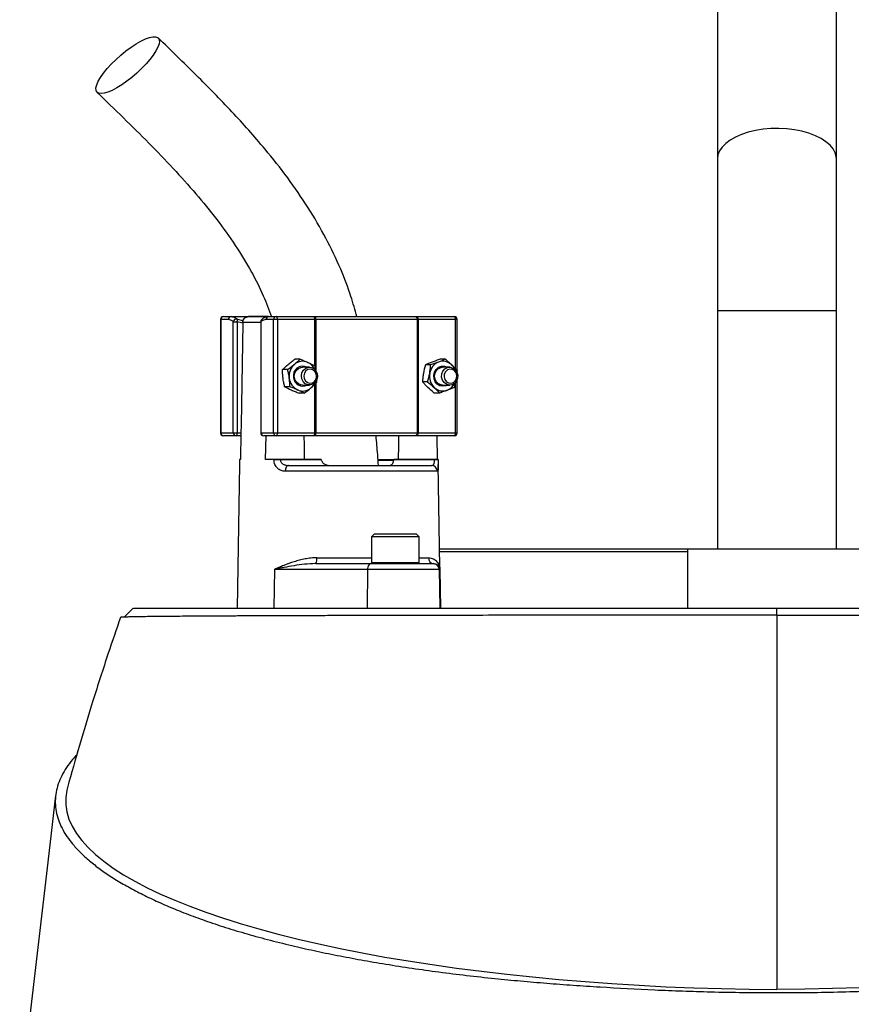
# Model space of a CAD drawing. Header units: millimetres. Extents: x 2379 to 4557, y 1046 to 5834.
# Tile 6 of 8: x 3128 to 3687, y 4688 to 5350. Entities that reach past the tile are written whole.
import ezdxf

# ---------------------------------------------------------------- set-up
doc = ezdxf.new("R2010")
doc.units = ezdxf.units.MM
doc.header["$LTSCALE"] = 2

msp = doc.modelspace()

# ---------------------------------------------------------------- linework, layer by layer
at = {"color": 7, "linetype": 'Continuous', "lineweight": 25}
for p, q in [((3596.93, 5696.14), (3596.93, 5256.14)), ((3676.93, 5256.14), (3676.93, 5696.14)), ((3596.93, 5256.14), (3596.93, 5154.1)), ((3676.93, 5154.1), (3676.93, 5256.14)), ((3264.91, 5150.1), (3270.03, 5150.1)), ((3270.03, 5150.1), (3295.3, 5150.1)), ((3294.88, 5150.1), (3281.73, 5150.1)), ((3295.3, 5150.1), (3300.41, 5150.1)), ((3300.41, 5150.1), (3325.51, 5150.1)), ((3325.51, 5150.1), (3326.7, 5150.1)), ((3326.7, 5150.1), (3393.93, 5150.1)), ((3393.93, 5150.1), (3394.96, 5150.1)), ((3394.96, 5150.1), (3420.05, 5150.1)), ((3596.93, 5154.1), (3596.93, 4994.1)), ((3676.93, 4994.1), (3676.93, 5154.1)), ((3262.91, 5148.1), (3262.91, 5072.1)), ((3263.1, 5148.1), (3263.1, 5072.1)), ((3268.22, 5148.1), (3263.1, 5148.1)), ((3271.55, 5072.1), (3271.55, 5146.7)), ((3271.55, 5146.7), (3274.21, 5146.7)), ((3274.21, 5146.7), (3274.21, 5072.1)), ((3277.91, 5146.17), (3277.9, 5145.76)), ((3289.96, 5146.7), (3289.96, 5072.1)), ((3290.15, 5146.7), (3290.15, 5072.1)), ((3298.6, 5148.1), (3293.49, 5148.1)), ((3301.26, 5148.1), (3298.6, 5148.1)), ((3298.6, 5072.1), (3298.6, 5148.1)), ((3301.26, 5148.1), (3301.26, 5072.1)), ((3326.35, 5148.1), (3301.26, 5148.1)), ((3326.95, 5148.1), (3326.35, 5148.1)), ((3395.29, 5148.1), (3326.95, 5148.1)), ((3395.29, 5072.1), (3395.29, 5148.1)), ((3395.8, 5148.1), (3395.29, 5148.1)), ((3395.8, 5148.1), (3395.8, 5072.1)), ((3420.89, 5148.1), (3395.8, 5148.1)), ((3422.05, 5113.96), (3422.05, 5148.1)), ((3316.38, 5121.54), (3312.9, 5121.54)), ((3322.73, 5116.1), (3317.98, 5116.1)), ((3326.07, 5117.18), (3326.69, 5114.14)), ((3404.12, 5117.64), (3400.65, 5117.64)), ((3414, 5121.45), (3410.53, 5121.45)), ((3416.98, 5116.1), (3412.24, 5116.1)), ((3308.11, 5114.47), (3304.64, 5114.47)), ((3421.93, 5113.91), (3421.81, 5112.79)), ((3309.53, 5103.03), (3306.06, 5103.03)), ((3317.98, 5104.1), (3322.73, 5104.1)), ((3402.17, 5106.29), (3398.7, 5106.29)), ((3412.24, 5104.1), (3416.98, 5104.1)), ((3420.78, 5105.86), (3419.98, 5102.57)), ((3422.05, 5072.1), (3422.05, 5107.92)), ((3319.22, 5098.66), (3315.75, 5098.66)), ((3410.1, 5098.76), (3406.63, 5098.76)), ((3263.1, 5072.1), (3271.55, 5072.1)), ((3273.37, 5070.1), (3264.91, 5070.1)), ((3271.55, 5072.1), (3274.21, 5072.1)), ((3276.65, 5070.1), (3273.37, 5070.1)), ((3274.21, 5072.1), (3276.68, 5072.1)), ((3276.68, 5072.1), (3276.38, 5054.1)), ((3290.15, 5072.1), (3298.6, 5072.1)), ((3300.41, 5070.1), (3291.96, 5070.1)), ((3293.29, 5054.1), (3293.55, 5070.1)), ((3298.6, 5072.1), (3301.26, 5072.1)), ((3325.51, 5070.1), (3300.41, 5070.1)), ((3301.26, 5072.1), (3326.35, 5072.1)), ((3326.7, 5070.1), (3325.51, 5070.1)), ((3326.35, 5072.1), (3326.95, 5072.1)), ((3393.93, 5070.1), (3326.7, 5070.1)), ((3326.95, 5072.1), (3395.29, 5072.1)), ((3394.96, 5070.1), (3393.93, 5070.1)), ((3420.05, 5070.1), (3394.96, 5070.1)), ((3395.29, 5072.1), (3395.8, 5072.1)), ((3395.8, 5072.1), (3420.89, 5072.1)), ((3408.31, 5070.1), (3408.58, 5054.1)), ((3275.75, 5050.81), (3274.06, 4954.1)), ((3275.81, 5054.1), (3275.81, 5054.03)), ((3276.38, 5054.1), (3275.81, 5054.1)), ((3298.9, 5054.1), (3293.29, 5054.1)), ((3298.9, 5054.03), (3298.9, 5054.1)), ((3303.2, 5054.1), (3303.2, 5054.03)), ((3330.62, 5054.1), (3303.2, 5054.1)), ((3303.2, 5054.03), (3330.62, 5054.03)), ((3308.66, 5050.1), (3404.77, 5050.1)), ((3330.62, 5054.1), (3330.62, 5054.03)), ((3350.05, 5050.35), (3350.05, 5050.1)), ((3355.3, 5050.1), (3355.3, 5050.35)), ((3364.55, 5050.1), (3364.55, 5050.35)), ((3364.75, 5050.35), (3364.75, 5050.1)), ((3379.44, 5053.36), (3369.09, 5053.36)), ((3369.98, 5050.1), (3369.98, 5050.35)), ((3371.33, 5050.35), (3371.33, 5050.1)), ((3374.35, 5050.35), (3374.35, 5050.1)), ((3375.69, 5050.1), (3375.69, 5050.35)), ((3379.42, 5054.03), (3379.42, 5054.1)), ((3406.84, 5054.1), (3379.42, 5054.1)), ((3379.42, 5054.03), (3406.84, 5054.03)), ((3379.8, 5050.1), (3379.8, 5050.35)), ((3406.84, 5054.03), (3406.84, 5054.1)), ((3409.15, 5054.03), (3409.15, 5054.1)), ((3410.9, 4954.1), (3409.21, 5050.81)), ((3408.74, 5046.17), (3306.5, 5046.17)), ((3366.52, 5004.1), (3364.52, 5002.1)), ((3366.52, 5004.1), (3394.52, 5004.1)), ((3396.52, 5002.1), (3394.52, 5004.1)), ((3364.52, 5002.1), (3364.52, 4984.9)), ((3396.52, 5002.1), (3364.52, 5002.1)), ((3396.52, 4984.9), (3396.52, 5002.1)), ((3410.2, 4994.1), (3576.93, 4994.1)), ((3576.93, 4992.1), (3410.24, 4992.1)), ((3576.93, 4994.1), (3696.93, 4994.1)), ((3576.93, 4994.1), (3576.93, 4954.1)), ((3326.85, 4984.1), (3364.31, 4984.1)), ((3364.31, 4984.1), (3405.92, 4984.1)), ((3405.92, 4984.1), (3406.24, 4984.1)), ((3299.13, 4980.17), (3298.84, 4954.1)), ((3361.76, 4980.17), (3299.13, 4980.17)), ((3361.76, 4980.17), (3361.47, 4954.1)), ((3409.92, 4980.17), (3361.76, 4980.17)), ((3409.92, 4980.17), (3410.38, 4954.1)), ((3410.45, 4980.17), (3409.92, 4980.17)), ((3410.45, 4980.17), (3410.9, 4954.1)), ((3204.19, 4954.1), (3198.28, 4948.17)), ((3636.95, 4949.5), (3636.95, 4954.1)), ((3636.93, 4949.5), (3636.93, 4697.86)), ((3636.93, 4949.5), (3636.95, 4949.5))]:
    msp.add_line(p, q, dxfattribs=at)
at = {"color": 8, "linetype": 'Continuous', "lineweight": 25}
for p, q in [((3273.99, 5148.55), (3278.15, 5147.33)), ((3676.93, 5154.1), (3596.93, 5154.1)), ((3263.1, 5148.1), (3262.91, 5148.1)), ((3289.96, 5146.17), (3277.91, 5146.17)), ((3289.96, 5146.7), (3290.15, 5146.7)), ((3326.35, 5117.22), (3326.35, 5148.1)), ((3326.95, 5148.1), (3326.95, 5113.89)), ((3420.89, 5115.01), (3420.89, 5148.1)), ((3422.05, 5148.1), (3420.89, 5148.1)), ((3326.35, 5072.1), (3326.35, 5104.66)), ((3326.95, 5105.23), (3326.95, 5072.1)), ((3420.89, 5072.1), (3420.89, 5105.93)), ((3262.91, 5072.1), (3263.1, 5072.1)), ((3289.96, 5072.1), (3290.15, 5072.1)), ((3420.89, 5072.1), (3422.05, 5072.1)), ((3369.06, 5054.03), (3379.32, 5054.03)), ((3327.72, 4988.03), (3364.52, 4988.03)), ((3364.52, 4984.9), (3396.52, 4984.9)), ((3396.52, 4988.03), (3402.69, 4988.03))]:
    msp.add_line(p, q, dxfattribs=at)
at = {"color": 7, "linetype": 'Continuous', "lineweight": 25, "flags": 128}
for points in [[(3182.64, 5299.99), (3181.01, 5300.24), (3179.88, 5300.98), (3179.29, 5302.18), (3179.25, 5303.83), (3179.76, 5305.87), (3180.81, 5308.26), (3182.37, 5310.93), (3184.4, 5313.81), (3186.84, 5316.82), (3189.65, 5319.9), (3192.73, 5322.96), (3196.02, 5325.92), (3199.42, 5328.7), (3202.85, 5331.24), (3206.23, 5333.46), (3209.45, 5335.31), (3212.45, 5336.74), (3215.13, 5337.71), (3217.44, 5338.21), (3219.31, 5338.21), (3220.7, 5337.71), (3221.56, 5336.74), (3221.88, 5335.31), (3221.64, 5333.46), (3220.86, 5331.24), (3219.55, 5328.7), (3217.75, 5325.92), (3215.51, 5322.96), (3212.87, 5319.9), (3209.92, 5316.82), (3206.72, 5313.81), (3203.37, 5310.93), (3199.94, 5308.26), (3196.52, 5305.87), (3193.21, 5303.83), (3190.09, 5302.18), (3187.24, 5300.98), (3184.74, 5300.24), (3182.64, 5299.99)], [(3301.26, 5148.1), (3301.24, 5148.49), (3301.2, 5148.87), (3301.12, 5149.21), (3301.01, 5149.52), (3300.88, 5149.77), (3300.74, 5149.95), (3300.58, 5150.07), (3300.41, 5150.1)], [(3326.35, 5148.1), (3326.34, 5148.49), (3326.29, 5148.87), (3326.21, 5149.21), (3326.1, 5149.52), (3325.98, 5149.77), (3325.83, 5149.95), (3325.67, 5150.07), (3325.51, 5150.1)], [(3395.8, 5148.1), (3395.78, 5148.49), (3395.74, 5148.87), (3395.66, 5149.21), (3395.55, 5149.52), (3395.43, 5149.77), (3395.28, 5149.95), (3395.12, 5150.07), (3394.96, 5150.1)], [(3420.89, 5148.1), (3420.88, 5148.49), (3420.83, 5148.87), (3420.75, 5149.21), (3420.65, 5149.52), (3420.52, 5149.77), (3420.37, 5149.95), (3420.21, 5150.07), (3420.05, 5150.1)], [(3277.9, 5145.76), (3276.77, 5077.34), (3276.68, 5072.1)], [(3317.98, 5104.1), (3317.04, 5104.19), (3315.26, 5104.91), (3313.82, 5106.25), (3312.87, 5108.05), (3312.54, 5110.1), (3312.87, 5112.16), (3313.82, 5113.96), (3315.26, 5115.3), (3317.04, 5116.01), (3317.98, 5116.1)], [(3317.29, 5110.34), (3317.7, 5112.38), (3318.7, 5114.14), (3320.2, 5115.41), (3322, 5116.05), (3323.88, 5115.97), (3325.63, 5115.18), (3327.03, 5113.78), (3327.91, 5111.93), (3328.16, 5109.87), (3327.76, 5107.83), (3326.75, 5106.07), (3325.26, 5104.79), (3323.46, 5104.16), (3321.57, 5104.24), (3319.82, 5105.03), (3318.43, 5106.43), (3317.55, 5108.28), (3317.29, 5110.34)], [(3415.32, 5104.1), (3414.46, 5103.69), (3412.47, 5103.31), (3410.46, 5103.67), (3408.68, 5104.72), (3407.3, 5106.36), (3406.47, 5108.4), (3406.29, 5110.63), (3406.78, 5112.8), (3407.88, 5114.68), (3409.47, 5116.06), (3411.38, 5116.8), (3413.41, 5116.81), (3415.32, 5116.1)], [(3412.24, 5104.1), (3411.29, 5104.19), (3409.52, 5104.91), (3408.07, 5106.25), (3407.13, 5108.05), (3406.8, 5110.1), (3407.13, 5112.16), (3408.07, 5113.96), (3409.52, 5115.3), (3411.29, 5116.01), (3412.24, 5116.1)], [(3411.57, 5109.49), (3411.71, 5111.57), (3412.48, 5113.47), (3413.8, 5114.97), (3415.5, 5115.88), (3417.38, 5116.09), (3419.21, 5115.58), (3420.77, 5114.41), (3421.88, 5112.72), (3422.39, 5110.72), (3422.26, 5108.64), (3421.48, 5106.74), (3420.17, 5105.24), (3418.47, 5104.33), (3416.59, 5104.12), (3414.76, 5104.63), (3413.2, 5105.8), (3412.09, 5107.49), (3411.57, 5109.49)], [(3318.92, 5110.29), (3319.19, 5108.45), (3320.07, 5106.86), (3321.43, 5105.77), (3323.07, 5105.33), (3324.74, 5105.62), (3326.18, 5106.6), (3327.17, 5108.1), (3327.57, 5109.91), (3327.3, 5111.75), (3326.42, 5113.34), (3325.06, 5114.44), (3323.42, 5114.87), (3321.75, 5114.58), (3320.31, 5113.61), (3319.32, 5112.1), (3318.92, 5110.29)], [(3413.2, 5109.62), (3413.7, 5107.84), (3414.77, 5106.4), (3416.26, 5105.53), (3417.94, 5105.36), (3419.56, 5105.9), (3420.86, 5107.09), (3421.65, 5108.74), (3421.81, 5110.59), (3421.31, 5112.37), (3420.23, 5113.8), (3418.74, 5114.68), (3417.06, 5114.85), (3415.45, 5114.3), (3414.15, 5113.12), (3413.36, 5111.47), (3413.2, 5109.62)], [(3273.37, 5070.1), (3273.53, 5070.14), (3273.69, 5070.26), (3273.84, 5070.44), (3273.96, 5070.69), (3274.07, 5070.99), (3274.15, 5071.34), (3274.2, 5071.71), (3274.21, 5072.1)], [(3300.41, 5070.1), (3300.58, 5070.14), (3300.74, 5070.26), (3300.88, 5070.44), (3301.01, 5070.69), (3301.12, 5070.99), (3301.2, 5071.34), (3301.24, 5071.71), (3301.26, 5072.1)], [(3319.47, 5054.1), (3319.29, 5063.63), (3319.17, 5070.1)], [(3325.51, 5070.1), (3325.67, 5070.14), (3325.83, 5070.26), (3325.98, 5070.44), (3326.1, 5070.69), (3326.21, 5070.99), (3326.29, 5071.34), (3326.34, 5071.71), (3326.35, 5072.1)], [(3382.69, 5070.1), (3382.58, 5063.63), (3382.4, 5054.1)], [(3394.96, 5070.1), (3395.12, 5070.14), (3395.28, 5070.26), (3395.43, 5070.44), (3395.55, 5070.69), (3395.66, 5070.99), (3395.74, 5071.34), (3395.78, 5071.71), (3395.8, 5072.1)], [(3420.05, 5070.1), (3420.21, 5070.14), (3420.37, 5070.26), (3420.52, 5070.44), (3420.65, 5070.69), (3420.75, 5070.99), (3420.83, 5071.34), (3420.88, 5071.71), (3420.89, 5072.1)], [(3308.66, 5050.1), (3308.24, 5050.03), (3307.84, 5049.81), (3307.47, 5049.44), (3307.15, 5048.96), (3306.88, 5048.36), (3306.68, 5047.68), (3306.55, 5046.94), (3306.5, 5046.17)], [(3364.31, 4984.1), (3363.82, 4984.03), (3363.35, 4983.81), (3362.91, 4983.44), (3362.52, 4982.96), (3362.21, 4982.36), (3361.97, 4981.68), (3361.82, 4980.94), (3361.76, 4980.17)], [(3160.07, 4833.72), (3159.59, 4831.77), (3158.89, 4826.93), (3158.91, 4822.09), (3159.64, 4817.25), (3161.09, 4812.43), (3163.25, 4807.62), (3166.11, 4802.84), (3169.67, 4798.09), (3173.94, 4793.38), (3178.89, 4788.71), (3184.53, 4784.1), (3190.84, 4779.54), (3197.82, 4775.05), (3205.46, 4770.64), (3213.74, 4766.3), (3222.66, 4762.04), (3232.2, 4757.88), (3242.34, 4753.82), (3253.08, 4749.86), (3264.39, 4746), (3276.26, 4742.26), (3288.68, 4738.64), (3301.62, 4735.15), (3315.06, 4731.79), (3328.99, 4728.56), (3343.39, 4725.47), (3358.23, 4722.53), (3373.49, 4719.73), (3389.15, 4717.09), (3405.2, 4714.61), (3421.59, 4712.28), (3438.32, 4710.12), (3455.36, 4708.12), (3472.67, 4706.3), (3490.25, 4704.65), (3508.05, 4703.17), (3526.06, 4701.87), (3544.25, 4700.74), (3562.59, 4699.8), (3581.05, 4699.04), (3599.61, 4698.46), (3618.25, 4698.07), (3636.93, 4697.86)], [(3152.12, 4828.18), (3146.86, 4783.52), (3127.97, 4622.96)], [(3692.81, 4699.04), (3674.25, 4698.46), (3655.61, 4698.07), (3636.93, 4697.86)]]:
    msp.add_lwpolyline(points, dxfattribs=at)
at = {"color": 8, "linetype": 'Continuous', "lineweight": 25, "flags": 128}
msp.add_lwpolyline([(3676.93, 5256.14), (3676.84, 5257.5), (3676.13, 5260.2), (3674.72, 5262.83), (3672.63, 5265.34), (3669.91, 5267.69), (3666.6, 5269.83), (3662.75, 5271.72), (3658.45, 5273.34), (3653.77, 5274.65), (3648.78, 5275.63), (3643.58, 5276.26), (3638.27, 5276.53), (3632.93, 5276.44), (3627.66, 5275.99), (3622.55, 5275.18), (3617.71, 5274.03), (3613.2, 5272.57), (3609.12, 5270.81), (3605.54, 5268.79), (3602.51, 5266.54), (3600.1, 5264.11), (3598.35, 5261.53), (3597.29, 5258.86), (3596.93, 5256.14)], dxfattribs=at)
at = {"color": 7, "linetype": 'Continuous', "lineweight": 25}
for centre, radius, start, end in [((3264.91, 5148.1), 2, 90, 180), ((3265.01, 5148.19), 1.91, 92.95214, 182.67534), ((3270.13, 5148.19), 1.91, 92.95214, 182.67534), ((3273.71, 5146.39), 2.18, 82.46337, 171.74277), ((3272, 5147.37), 2.31, 343.11903, 30.46305), ((3295.4, 5148.19), 1.91, 92.95214, 182.67534), ((3300.51, 5148.19), 1.91, 92.95214, 182.67534), ((3322.77, 5148.6), 4.21, 353.28108, 21.00592), ((3393.53, 5148.37), 1.78, 351.28039, 77.10755), ((3420.05, 5148.1), 2, 0, 90), ((3291.96, 5146.7), 2, 130.9851, 180), ((3319.6, 5110.16), 10.5, 131.67214, 187.73962), ((3318.17, 5110.56), 6.25, 62.44033, 192.77874), ((3318.16, 5111.7), 8.39, 65.85315, 131.34403), ((3317.58, 5110.75), 9.5, 24.53405, 64.99453), ((3413.19, 5110.52), 9.77, 112.55407, 171.51114), ((3412.44, 5111.66), 8.43, 45.54972, 110.83162), ((3411.49, 5110.52), 9.92, 24.9446, 46.26669), ((3319.04, 5109.76), 9.89, 185.89737, 244.32401), ((3318.19, 5109.51), 6.12, 183.09445, 297.96492), ((3413.95, 5110.07), 10.59, 169.71122, 225.45086), ((3318.18, 5108.5), 8.39, 245.85315, 311.34403), ((3317.27, 5109.67), 9.88, 310.86817, 335.06598), ((3412.42, 5108.55), 8.43, 225.54972, 290.83162), ((3411.91, 5109.39), 9.41, 291.91135, 335.61441), ((3264.91, 5072.1), 2, 180, 270), ((3265.01, 5072.01), 1.91, 177.32466, 267.04786), ((3273.47, 5072.01), 1.91, 177.32466, 267.04786), ((3291.96, 5072.1), 2, 180, 270), ((3292.06, 5072.01), 1.91, 177.32466, 267.04786), ((3300.51, 5072.01), 1.91, 177.32466, 267.04786), ((3322.77, 5071.61), 4.21, 338.99408, 6.71892), ((3393.53, 5071.83), 1.78, 282.89245, 8.71961), ((3420.05, 5072.1), 2, 270, 0), ((3301.05, 4883.21), 170.84, 89.27819, 90.72181), ((3404.75, 5046.12), 3.98, 0.75453, 89.76371), ((3408, 5014.01), 40.04, 88.34797, 91.65203), ((3322.57, 4987.11), 5.23, 324.85873, 10.16071), ((3365.32, 4984.9), 0.8, 180, 270), ((3395.72, 4984.9), 0.8, 270, 360), ((3406.47, 4987.88), 3.79, 177.71317, 266.46523), ((3405.92, 4980.1), 4, 0.99939, 89.99942)]:
    msp.add_arc(centre, radius, start, end, dxfattribs=at)
at = {"color": 8, "linetype": 'Continuous', "lineweight": 25}
msp.add_arc((3291.75, 5147.01), 1.63, 133.5963, 190.8042, dxfattribs=at)
at = {"color": 7, "linetype": 'Continuous', "lineweight": 25}
for points, knots in [([(3354.59, 5150.1), (3353.34, 5154.64), (3350.34, 5165.5), (3343.49, 5183.19), (3333.91, 5203.19), (3321.92, 5223.67), (3308.18, 5243.63), (3291.14, 5265.2), (3270.52, 5288.2), (3246.36, 5312.87), (3229.61, 5329.13), (3221.07, 5337.41)], [0, 0, 0, 0, 0.058949, 0.14111, 0.238657, 0.339873, 0.44357, 0.549598, 0.694805, 0.844557, 1, 1, 1, 1]), ([(3180.01, 5300.85), (3185.91, 5295.14), (3197.58, 5283.85), (3214.71, 5266.91), (3231.03, 5249.99), (3246.33, 5232.99), (3260.37, 5215.79), (3272.97, 5198.32), (3283.43, 5181.14), (3291.61, 5165.14), (3295.45, 5154.8), (3297.2, 5150.1)], [0, 0, 0, 0, 0.1296043, 0.2564255, 0.3798681, 0.4994765, 0.6149098, 0.7260738, 0.8332021, 0.9241462, 1, 1, 1, 1]), ([(3270.03, 5150.1), (3270.7, 5150.1), (3271.38, 5149.97), (3272.71, 5149.45), (3273.36, 5149.06), (3273.99, 5148.55)], [0, 0, 0, 0, 0.5, 0.5, 1, 1, 1, 1]), ([(3277.91, 5146.17), (3277.92, 5146.44), (3277.95, 5146.71), (3278.06, 5147.24), (3278.14, 5147.49), (3278.45, 5148.23), (3278.75, 5148.66), (3279.3, 5149.2), (3279.5, 5149.36), (3279.92, 5149.63), (3280.15, 5149.75), (3280.83, 5150.02), (3281.33, 5150.11), (3281.81, 5150.1)], [0, 0, 0, 0, 0.125, 0.125, 0.25, 0.25, 0.5, 0.5, 0.625, 0.625, 0.75, 0.75, 1, 1, 1, 1]), ([(3295.28, 5150.08), (3295.19, 5150.09), (3294.46, 5150.14), (3293.1, 5149.75), (3291.64, 5149.08), (3290.9, 5148.37), (3290.68, 5148.15)], [0, 0, 0, 0, 0.050093, 0.43798, 0.830713, 1, 1, 1, 1]), ([(3271.55, 5146.7), (3271.02, 5147.17), (3270.47, 5147.52), (3269.35, 5147.98), (3268.79, 5148.1), (3268.22, 5148.1)], [0, 0, 0, 0, 0.5, 0.5, 1, 1, 1, 1]), ([(3293.49, 5148.1), (3292.91, 5148.1), (3292.35, 5147.98), (3291.24, 5147.52), (3290.69, 5147.17), (3290.15, 5146.7)], [0, 0, 0, 0, 0.5, 0.5, 1, 1, 1, 1]), ([(3312.62, 5118), (3312.27, 5117.7), (3311.91, 5117.4), (3311.18, 5116.81), (3310.8, 5116.51), (3309.67, 5115.63), (3308.9, 5115.04), (3308.11, 5114.47)], [0, 0, 0, 0, 0.25, 0.25, 0.5, 0.5, 1, 1, 1, 1]), ([(3308.39, 5118), (3308.74, 5118.3), (3309.11, 5118.61), (3309.84, 5119.2), (3310.21, 5119.5), (3311.34, 5120.38), (3312.12, 5120.97), (3312.9, 5121.54)], [0, 0, 0, 0, 0.25, 0.25, 0.5, 0.5, 1, 1, 1, 1]), ([(3321.6, 5119.36), (3322.01, 5119.18), (3322.41, 5118.99), (3323.2, 5118.62), (3323.58, 5118.44), (3324.69, 5117.9), (3325.39, 5117.54), (3326.07, 5117.18)], [0, 0, 0, 0, 0.25, 0.25, 0.5, 0.5, 1, 1, 1, 1]), ([(3405.21, 5119.54), (3404.38, 5119.22), (3403.57, 5118.89), (3402.05, 5118.26), (3401.34, 5117.95), (3400.65, 5117.64)], [0, 0, 0, 0, 0.5, 0.5, 1, 1, 1, 1]), ([(3403.53, 5111.97), (3403.61, 5112.45), (3403.68, 5112.93), (3403.81, 5113.89), (3403.87, 5114.36), (3404.01, 5115.78), (3404.08, 5116.71), (3404.12, 5117.64)], [0, 0, 0, 0, 0.25, 0.25, 0.5, 0.5, 1, 1, 1, 1]), ([(3409.44, 5119.54), (3408.6, 5119.22), (3407.72, 5118.89), (3405.94, 5118.26), (3405.04, 5117.95), (3404.12, 5117.64)], [0, 0, 0, 0, 0.5, 0.5, 1, 1, 1, 1]), ([(3410.53, 5121.45), (3409.61, 5121.14), (3408.69, 5120.82), (3406.91, 5120.19), (3406.05, 5119.87), (3405.21, 5119.54)], [0, 0, 0, 0, 0.5, 0.5, 1, 1, 1, 1]), ([(3414, 5121.45), (3413.31, 5121.14), (3412.59, 5120.82), (3411.07, 5120.19), (3410.27, 5119.87), (3409.44, 5119.54)], [0, 0, 0, 0, 0.5, 0.5, 1, 1, 1, 1]), ([(3418.34, 5117.68), (3418.01, 5118), (3417.66, 5118.32), (3416.96, 5118.96), (3416.6, 5119.27), (3415.51, 5120.21), (3414.76, 5120.83), (3414, 5121.45)], [0, 0, 0, 0, 0.25, 0.25, 0.5, 0.5, 1, 1, 1, 1]), ([(3304.97, 5108.75), (3304.85, 5109.71), (3304.76, 5110.69), (3304.66, 5112.6), (3304.64, 5113.54), (3304.64, 5114.47)], [0, 0, 0, 0, 0.5, 0.5, 1, 1, 1, 1]), ([(3306.06, 5103.03), (3305.83, 5103.96), (3305.61, 5104.91), (3305.24, 5106.82), (3305.09, 5107.78), (3304.97, 5108.75)], [0, 0, 0, 0, 0.5, 0.5, 1, 1, 1, 1]), ([(3309.2, 5108.75), (3309.08, 5109.71), (3308.92, 5110.69), (3308.55, 5112.6), (3308.34, 5113.54), (3308.11, 5114.47)], [0, 0, 0, 0, 0.5, 0.5, 1, 1, 1, 1]), ([(3309.53, 5103.03), (3309.53, 5103.96), (3309.51, 5104.91), (3309.4, 5106.82), (3309.32, 5107.78), (3309.2, 5108.75)], [0, 0, 0, 0, 0.5, 0.5, 1, 1, 1, 1]), ([(3399.3, 5111.97), (3399.22, 5111.48), (3399.14, 5111), (3399.01, 5110.04), (3398.96, 5109.57), (3398.81, 5108.15), (3398.75, 5107.22), (3398.7, 5106.29)], [0, 0, 0, 0, 0.25, 0.25, 0.5, 0.5, 1, 1, 1, 1]), ([(3314.75, 5100.84), (3314.34, 5101.03), (3313.92, 5101.22), (3313.07, 5101.58), (3312.63, 5101.77), (3311.33, 5102.31), (3310.43, 5102.67), (3309.53, 5103.03)], [0, 0, 0, 0, 0.25, 0.25, 0.5, 0.5, 1, 1, 1, 1]), ([(3323.73, 5102.2), (3324.08, 5102.5), (3324.42, 5102.8), (3325.09, 5103.4), (3325.41, 5103.7), (3326.34, 5104.58), (3326.93, 5105.16), (3327.49, 5105.74)], [0, 0, 0, 0, 0.25, 0.25, 0.5, 0.5, 1, 1, 1, 1]), ([(3327.46, 5107.17), (3327.46, 5107.12), (3327.5, 5106.63), (3327.49, 5106.16), (3327.49, 5105.74)], [0, 0, 0, 0, 0.106367, 1, 1, 1, 1]), ([(3402.29, 5102.53), (3401.95, 5102.85), (3401.63, 5103.17), (3400.99, 5103.8), (3400.68, 5104.12), (3399.79, 5105.06), (3399.24, 5105.68), (3398.7, 5106.29)], [0, 0, 0, 0, 0.25, 0.25, 0.5, 0.5, 1, 1, 1, 1]), ([(3406.52, 5102.53), (3406.85, 5102.21), (3407.18, 5101.88), (3407.82, 5101.25), (3408.12, 5100.93), (3409.02, 5099.99), (3409.57, 5099.37), (3410.1, 5098.76)], [0, 0, 0, 0, 0.25, 0.25, 0.5, 0.5, 1, 1, 1, 1]), ([(3419.98, 5102.57), (3419.29, 5102.26), (3418.57, 5101.94), (3417.05, 5101.31), (3416.26, 5100.99), (3415.42, 5100.66)], [0, 0, 0, 0, 0.5, 0.5, 1, 1, 1, 1]), ([(3310.52, 5100.84), (3310.94, 5100.66), (3311.36, 5100.47), (3312.21, 5100.11), (3312.64, 5099.92), (3313.95, 5099.38), (3314.84, 5099.02), (3315.75, 5098.66)], [0, 0, 0, 0, 0.25, 0.25, 0.5, 0.5, 1, 1, 1, 1]), ([(3415.42, 5100.66), (3414.59, 5100.34), (3413.7, 5100.01), (3411.92, 5099.38), (3411.02, 5099.07), (3410.1, 5098.76)], [0, 0, 0, 0, 0.5, 0.5, 1, 1, 1, 1]), ([(3369.12, 5050.1), (3368.95, 5052.51), (3368.48, 5059.18), (3367.91, 5065.85), (3367.54, 5070.1)], [0, 0, 0, 0, 0.360853, 1, 1, 1, 1]), ([(3275.81, 5054.03), (3275.79, 5053.18), (3275.77, 5052.02), (3275.75, 5051.07), (3275.75, 5050.81)], [0, 0, 0, 0, 0.733208, 1, 1, 1, 1]), ([(3298.9, 5054.1), (3299.19, 5054.1), (3299.51, 5054.1), (3300.21, 5054.1), (3300.58, 5054.1), (3301.34, 5054.1), (3301.73, 5054.1), (3302.48, 5054.1), (3302.85, 5054.1), (3303.2, 5054.1)], [0, 0, 0, 0, 0.25, 0.25, 0.5, 0.5, 0.75, 0.75, 1, 1, 1, 1]), ([(3306.5, 5046.17), (3305.53, 5046.17), (3304.59, 5046.33), (3303.25, 5046.82), (3302.82, 5047.03), (3302.01, 5047.53), (3301.62, 5047.83), (3301.08, 5048.34), (3300.91, 5048.53), (3300.58, 5048.91), (3300.43, 5049.12), (3299.99, 5049.76), (3299.74, 5050.22), (3299.32, 5051.24), (3299.17, 5051.77), (3298.95, 5052.87), (3298.9, 5053.45), (3298.9, 5054.03)], [0, 0, 0, 0, 0.25, 0.25, 0.375, 0.375, 0.5, 0.5, 0.5625, 0.5625, 0.625, 0.625, 0.75, 0.75, 0.875, 0.875, 1, 1, 1, 1]), ([(3303.2, 5054.03), (3303.2, 5053.71), (3303.25, 5053.38), (3303.43, 5052.77), (3303.56, 5052.48), (3303.91, 5051.95), (3304.11, 5051.71), (3304.56, 5051.29), (3304.82, 5051.11), (3305.35, 5050.8), (3305.62, 5050.67), (3306.2, 5050.45), (3306.5, 5050.36), (3307.41, 5050.16), (3308.03, 5050.1), (3308.66, 5050.1)], [0, 0, 0, 0, 0.125, 0.125, 0.25, 0.25, 0.375, 0.375, 0.5, 0.5, 0.625, 0.625, 0.75, 0.75, 1, 1, 1, 1]), ([(3330.81, 5053.36), (3330.9, 5053.05), (3331.04, 5052.75), (3331.38, 5052.22), (3331.59, 5051.97), (3332.29, 5051.33), (3332.84, 5051), (3334, 5050.52), (3334.62, 5050.35), (3335.87, 5050.15), (3336.51, 5050.1), (3337.15, 5050.1)], [0, 0, 0, 0, 0.125, 0.125, 0.25, 0.25, 0.5, 0.5, 0.75, 0.75, 1, 1, 1, 1]), ([(3376.28, 5050.1), (3376.62, 5050.1), (3376.95, 5050.15), (3377.57, 5050.35), (3377.87, 5050.51), (3378.28, 5050.87), (3378.41, 5051.02), (3378.65, 5051.35), (3378.76, 5051.54), (3378.97, 5051.97), (3379.05, 5052.21), (3379.2, 5052.75), (3379.26, 5053.05), (3379.29, 5053.36)], [0, 0, 0, 0, 0.25, 0.25, 0.5, 0.5, 0.625, 0.625, 0.75, 0.75, 0.875, 0.875, 1, 1, 1, 1]), ([(3404.77, 5050.1), (3405.06, 5050.1), (3405.34, 5050.16), (3405.84, 5050.43), (3406.07, 5050.64), (3406.36, 5051.12), (3406.45, 5051.3), (3406.6, 5051.72), (3406.66, 5051.96), (3406.76, 5052.48), (3406.8, 5052.77), (3406.84, 5053.38), (3406.85, 5053.71), (3406.84, 5054.03)], [0, 0, 0, 0, 0.25, 0.25, 0.5, 0.5, 0.625, 0.625, 0.75, 0.75, 0.875, 0.875, 1, 1, 1, 1]), ([(3406.84, 5054.1), (3407.19, 5054.1), (3407.51, 5054.1), (3408.08, 5054.1), (3408.33, 5054.1), (3408.74, 5054.1), (3408.9, 5054.1), (3409.1, 5054.1), (3409.16, 5054.1), (3409.15, 5054.1)], [0, 0, 0, 0, 0.25, 0.25, 0.5, 0.5, 0.75, 0.75, 1, 1, 1, 1]), ([(3409.15, 5054.03), (3409.17, 5053.18), (3409.19, 5052.02), (3409.21, 5051.07), (3409.21, 5050.81)], [0, 0, 0, 0, 0.733208, 1, 1, 1, 1]), ([(3327.72, 4988.03), (3326.35, 4988.03), (3325.02, 4987.95), (3322.38, 4987.67), (3321.08, 4987.47), (3318.52, 4986.99), (3317.26, 4986.7), (3314.77, 4986.06), (3313.55, 4985.71), (3309.96, 4984.6), (3307.68, 4983.76), (3304.37, 4982.45), (3303.3, 4982.01), (3301.71, 4981.32), (3301.18, 4981.09), (3300.41, 4980.75), (3300.15, 4980.63), (3299.64, 4980.4), (3299.38, 4980.29), (3299.13, 4980.17)], [0, 0, 0, 0, 0.125, 0.125, 0.25, 0.25, 0.375, 0.375, 0.5, 0.5, 0.75, 0.75, 0.875, 0.875, 0.9375, 0.9375, 0.96875, 0.96875, 1, 1, 1, 1]), ([(3326.85, 4984.1), (3324.33, 4984.1), (3321.88, 4983.94), (3317.06, 4983.44), (3314.7, 4983.11), (3310.08, 4982.37), (3307.82, 4981.95), (3304.51, 4981.3), (3303.42, 4981.08), (3301.26, 4980.63), (3300.18, 4980.4), (3299.13, 4980.17)], [0, 0, 0, 0, 0.25, 0.25, 0.5, 0.5, 0.75, 0.75, 0.875, 0.875, 1, 1, 1, 1]), ([(3402.69, 4988.03), (3403.33, 4988.03), (3403.93, 4987.95), (3405.05, 4987.67), (3405.57, 4987.47), (3407, 4986.74), (3407.79, 4986.09), (3408.76, 4984.97), (3409.04, 4984.57), (3409.53, 4983.75), (3409.73, 4983.32), (3410.06, 4982.45), (3410.19, 4982), (3410.33, 4981.32), (3410.37, 4981.09), (3410.42, 4980.63), (3410.44, 4980.41), (3410.45, 4980.17)], [0, 0, 0, 0, 0.125, 0.125, 0.25, 0.25, 0.5, 0.5, 0.625, 0.625, 0.75, 0.75, 0.875, 0.875, 0.9375, 0.9375, 1, 1, 1, 1]), ([(3406.24, 4984.1), (3406.59, 4984.1), (3406.92, 4984.06), (3407.52, 4983.91), (3407.8, 4983.81), (3408.58, 4983.44), (3409, 4983.11), (3409.69, 4982.37), (3409.95, 4981.95), (3410.32, 4981.08), (3410.42, 4980.63), (3410.45, 4980.17)], [0, 0, 0, 0, 0.125, 0.125, 0.25, 0.25, 0.5, 0.5, 0.75, 0.75, 1, 1, 1, 1]), ([(3204.38, 4954.1), (3205.3, 4954.1), (3207.39, 4954.1), (3213.37, 4954.1), (3221.79, 4954.1), (3232.49, 4954.1), (3245.35, 4954.1), (3260.36, 4954.1), (3277.46, 4954.1), (3296.54, 4954.1), (3317.48, 4954.1), (3340.22, 4954.1), (3364.64, 4954.1), (3390.6, 4954.1), (3417.99, 4954.1), (3446.7, 4954.1), (3476.6, 4954.1), (3507.49, 4954.1), (3539.16, 4954.1), (3571.38, 4954.1), (3604.04, 4954.1), (3625.97, 4954.1), (3636.95, 4954.1)], [0, 0, 0, 0, 0.03957, 0.090194, 0.140741, 0.191238, 0.241597, 0.292354, 0.343063, 0.393645, 0.444358, 0.494838, 0.545352, 0.59597, 0.646365, 0.696815, 0.747562, 0.798216, 0.848714, 0.899232, 0.949564, 1, 1, 1, 1]), ([(3636.95, 4954.1), (3647.93, 4954.1), (3669.86, 4954.1), (3702.52, 4954.1), (3734.74, 4954.1), (3766.4, 4954.1), (3797.3, 4954.1), (3827.2, 4954.1), (3855.91, 4954.1), (3883.3, 4954.1), (3909.26, 4954.1), (3933.67, 4954.1), (3956.41, 4954.1), (3977.36, 4954.1), (3996.44, 4954.1), (4013.53, 4954.1), (4028.54, 4954.1), (4041.41, 4954.1), (4052.09, 4954.1), (4060.57, 4954.1), (4066.8, 4954.1), (4070.78, 4954.1), (4072.31, 4954.1), (4072.14, 4954.1), (4070.64, 4954.1), (4070.22, 4954.1)], [0, 0, 0, 0, 0.044564, 0.089036, 0.133674, 0.178292, 0.223049, 0.26789, 0.312465, 0.356993, 0.40172, 0.446352, 0.490955, 0.535766, 0.580458, 0.625264, 0.670114, 0.714609, 0.759227, 0.803892, 0.84862, 0.893254, 0.938011, 0.982614, 1, 1, 1, 1]), ([(3195.75, 4947.96), (3192.98, 4939.94), (3186.55, 4921.37), (3177.37, 4892.66), (3168.22, 4862.61), (3162.72, 4843.12), (3160.07, 4833.72)], [0, 0, 0, 0, 0.2128833, 0.4930093, 0.7554352, 1, 1, 1, 1]), ([(3636.93, 4949.5), (3625.6, 4949.5), (3602.87, 4949.5), (3568.83, 4949.48), (3534.92, 4949.46), (3501.8, 4949.44), (3469.77, 4949.4), (3438.89, 4949.36), (3408.97, 4949.32), (3384.77, 4949.27), (3365.89, 4949.22), (3351.76, 4949.19), (3338.1, 4949.15), (3324.86, 4949.11), (3312.09, 4949.07), (3299.8, 4949.03), (3288.09, 4948.98), (3277.02, 4948.93), (3266.63, 4948.88), (3256.89, 4948.83), (3247.82, 4948.77), (3239.36, 4948.71), (3231.57, 4948.65), (3224.46, 4948.59), (3218.1, 4948.53), (3212.51, 4948.46), (3207.72, 4948.38), (3203.71, 4948.31), (3200.49, 4948.24), (3198.04, 4948.16), (3196.45, 4948.07), (3195.68, 4948.01), (3195.76, 4947.97), (3195.78, 4947.95)], [0, 0, 0, 0, 0.04789, 0.096069, 0.145154, 0.194547, 0.242436, 0.290607, 0.339651, 0.388991, 0.415153, 0.441315, 0.467652, 0.493988, 0.520868, 0.547748, 0.574812, 0.601876, 0.628765, 0.655655, 0.682723, 0.709792, 0.737418, 0.765044, 0.79286, 0.820676, 0.848314, 0.875952, 0.903778, 0.931603, 0.960015, 0.988428, 1, 1, 1, 1]), ([(3636.95, 4949.5), (3648.28, 4949.5), (3671, 4949.5), (3705.04, 4949.49), (3738.94, 4949.47), (3772.07, 4949.45), (3804.09, 4949.42), (3834.97, 4949.38), (3864.89, 4949.35), (3889.08, 4949.3), (3907.97, 4949.25), (3922.1, 4949.22), (3935.75, 4949.18), (3949, 4949.15), (3961.77, 4949.11), (3974.06, 4949.06), (3985.76, 4949.02), (3996.83, 4948.97), (4007.22, 4948.92), (4016.96, 4948.87), (4026.03, 4948.82), (4034.49, 4948.76), (4042.28, 4948.7), (4049.39, 4948.64), (4055.75, 4948.58), (4061.33, 4948.51), (4066.12, 4948.44), (4070.13, 4948.36), (4073.35, 4948.29), (4075.8, 4948.21), (4077.39, 4948.13), (4078.16, 4948.06), (4078.08, 4948.02), (4078.06, 4948.01)], [0, 0, 0, 0, 0.0478859, 0.0960618, 0.1451423, 0.194532, 0.2424237, 0.2905975, 0.3396452, 0.3889886, 0.4151511, 0.4413137, 0.4676512, 0.4939887, 0.5208695, 0.5477503, 0.5748151, 0.60188, 0.6287699, 0.6556599, 0.6827289, 0.709798, 0.7374245, 0.7650512, 0.7928676, 0.8206841, 0.8483227, 0.8759613, 0.9037869, 0.9316126, 0.9600255, 0.9884383, 1, 1, 1, 1]), ([(3166.28, 4855.48), (3165.35, 4854.48), (3162.74, 4851.7), (3159.38, 4847.06), (3156.13, 4841.58), (3153.79, 4836.05), (3152.3, 4830.44), (3151.73, 4824.79), (3152.07, 4819.09), (3153.35, 4813.37), (3155.56, 4807.71), (3158.66, 4802.13), (3162.62, 4796.61), (3167.49, 4791.13), (3173.28, 4785.65), (3180, 4780.2), (3187.68, 4774.78), (3196.25, 4769.44), (3205.63, 4764.23), (3215.73, 4759.18), (3226.54, 4754.27), (3238.2, 4749.48), (3250.81, 4744.78), (3264.38, 4740.2), (3278.97, 4735.74), (3294.45, 4731.46), (3310.11, 4727.56), (3325.74, 4724.01), (3341.26, 4720.8), (3357.37, 4717.76), (3374.18, 4714.88), (3391.62, 4712.19), (3409.72, 4709.67), (3428.31, 4707.37), (3446.66, 4705.35), (3464.63, 4703.61), (3482.19, 4702.11), (3500.01, 4700.8), (3524.17, 4699.23), (3548.66, 4697.88), (3573.5, 4696.87), (3593.42, 4696.27), (3614.58, 4695.88), (3636.75, 4695.74), (3658.74, 4695.87), (3680.58, 4696.26), (3702.37, 4696.93), (3724.25, 4697.86), (3746.12, 4699.03), (3768.02, 4700.4), (3789.77, 4701.96), (3810.9, 4703.75), (3831.31, 4705.78), (3851.04, 4708.02), (3870.4, 4710.51), (3889.51, 4713.27), (3908.25, 4716.3), (3926.61, 4719.62), (3944.36, 4723.19), (3960.43, 4726.78), (3974.86, 4730.31), (3987.8, 4733.75), (4000.21, 4737.34), (4012.15, 4741.09), (4023.57, 4744.99), (4034.47, 4749.04), (4044.77, 4753.21), (4054.5, 4757.5), (4063.66, 4761.9), (4072.24, 4766.41), (4080.19, 4771.01), (4087.54, 4775.72), (4094.24, 4780.52), (4100.28, 4785.42), (4105.61, 4790.38), (4110.37, 4795.56), (4114.43, 4800.95), (4117.73, 4806.55), (4120.12, 4812.19), (4121.6, 4817.91), (4122.15, 4823.69), (4121.72, 4829.52), (4120.32, 4835.35), (4117.98, 4841.1), (4114.72, 4846.71), (4111.3, 4851.48), (4108.59, 4854.38), (4107.58, 4855.47)], [0, 0, 0, 0, 0.00661, 0.018549, 0.030488, 0.042508, 0.054528, 0.066803, 0.079079, 0.091443, 0.103807, 0.115877, 0.127947, 0.140101, 0.152255, 0.16467, 0.177086, 0.189591, 0.202096, 0.214242, 0.226387, 0.238622, 0.250857, 0.263409, 0.27596, 0.288636, 0.301311, 0.312369, 0.323428, 0.334576, 0.345724, 0.357157, 0.36859, 0.38012, 0.39165, 0.401949, 0.412248, 0.422606, 0.432964, 0.45396, 0.464507, 0.475054, 0.48753, 0.500006, 0.512181, 0.524356, 0.536637, 0.548919, 0.561466, 0.574015, 0.586636, 0.599256, 0.61124, 0.623224, 0.635318, 0.647411, 0.659865, 0.672319, 0.684902, 0.697485, 0.70782, 0.718155, 0.728561, 0.738968, 0.749586, 0.760204, 0.770888, 0.781573, 0.792396, 0.80322, 0.814102, 0.824985, 0.836051, 0.847117, 0.858247, 0.869377, 0.88156, 0.893744, 0.906014, 0.918284, 0.930827, 0.943371, 0.956008, 0.968646, 0.980704, 0.992762, 1, 1, 1, 1])]:
    msp.add_open_spline(points, degree=3, knots=knots, dxfattribs=at)
for points in [[(3277.9, 5145.76), (3276.68, 5146.11), (3275.45, 5146.42), (3274.21, 5146.7)], [(3304.64, 5114.47), (3305.76, 5115.62), (3306.98, 5116.8), (3308.39, 5118)], [(3316.38, 5121.54), (3315.25, 5120.39), (3314.03, 5119.21), (3312.62, 5118)], [(3316.38, 5121.54), (3318.19, 5120.83), (3319.95, 5120.11), (3321.6, 5119.36)], [(3400.65, 5117.64), (3400.1, 5115.78), (3399.63, 5113.9), (3399.3, 5111.97)], [(3421.93, 5113.91), (3420.87, 5115.15), (3419.7, 5116.4), (3418.34, 5117.68)], [(3402.17, 5106.29), (3402.72, 5108.15), (3403.19, 5110.03), (3403.53, 5111.97)], [(3306.06, 5103.03), (3307.41, 5102.31), (3308.87, 5101.59), (3310.52, 5100.84)], [(3319.22, 5098.66), (3320.8, 5099.82), (3322.32, 5101), (3323.73, 5102.2)], [(3402.17, 5106.29), (3403.7, 5105.06), (3405.17, 5103.81), (3406.52, 5102.53)], [(3406.63, 5098.76), (3405.11, 5099.99), (3403.64, 5101.24), (3402.29, 5102.53)], [(3319.22, 5098.66), (3317.86, 5099.38), (3316.4, 5100.1), (3314.75, 5100.84)], [(3330.62, 5054.03), (3330.64, 5053.8), (3330.71, 5053.57), (3330.81, 5053.36)], [(3379.42, 5054.03), (3379.41, 5053.8), (3379.37, 5053.57), (3379.29, 5053.36)]]:
    msp.add_open_spline(points, degree=3, dxfattribs=at)
at = {"color": 8, "linetype": 'Continuous', "lineweight": 25}
msp.add_open_spline([(3409.21, 5050.81), (3409.22, 5050.33), (3409.24, 5049.07), (3409.22, 5047.58), (3409.09, 5046.39), (3408.86, 5046.25), (3408.74, 5046.17)], degree=3, knots=[0, 0, 0, 0, 0.156853, 0.412559, 0.693103, 1, 1, 1, 1], dxfattribs=at)

doc.saveas('drawing.dxf')
